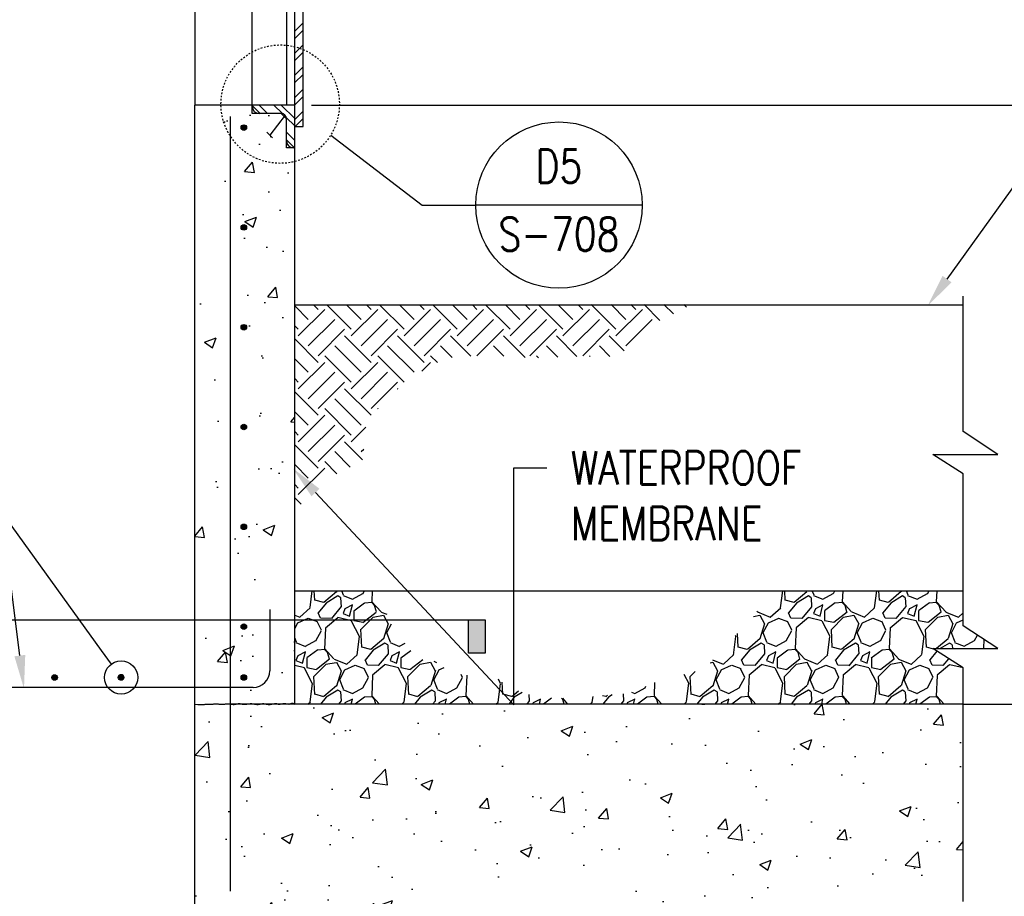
# Model space of a CAD drawing. Header units: inches. Extents: x -8 to 1800, y 30 to 339.
# Tile 19 of 51: x 891 to 950, y 126 to 179. Entities that reach past the tile are written whole.
import ezdxf
from ezdxf import colors
from ezdxf.entities.mleader import LeaderData, LeaderLine
from ezdxf.enums import TextEntityAlignment as Align
from ezdxf.math import Vec2, Vec3

# ---------------------------------------------------------------- set-up
doc = ezdxf.new("R2010")
doc.units = ezdxf.units.IN
doc.header["$MEASUREMENT"] = 0
doc.linetypes.add('Hidden 3_32_', pattern=[0.140625, 0.09375, -0.046875])
doc.layers.get('Defpoints').update_dxf_attribs({"color": 6})
for name, color, linetype in [('A-DETL', 3, 'Continuous'), ('A-DETL-HDLN', 2, 'Hidden 3_32_'), ('A-DETL-MEDM', 3, 'Continuous'), ('A-WALL-PATT', 8, 'Continuous'), ('G-ANNO-REFR', 2, 'Continuous'), ('G-ANNO-SYMB', 2, 'Continuous'), ('G-ANNO-TEXT', 2, 'Continuous'), ('M-DETL-HVY', 4, 'Continuous'), ('S-ANNO-DIMS', 1, 'Continuous'), ('S-ANNO-SYMB', 2, 'Continuous'), ('S-ANNO-TEXT', 2, 'Continuous')]:
    doc.layers.add(name, color=color, linetype=linetype)
doc.styles.add('AEC_COMN_TITLE', font='romans.shx', dxfattribs={"width": 0.8, "height": 0.1875})
doc.styles.add('Annotative', font='romans.shx', dxfattribs={"width": 0.8, "height": 0.125})
doc.styles.add('Arial', font='romans.shx', dxfattribs={"width": 0.8})
doc.styles.add('ROMANS', font='romans.shx', dxfattribs={"width": 0.8})
doc.dimstyles.new('Annotative', dxfattribs={"dimscale": 0, "dimtxt": 0.125, "dimasz": 0.125, "dimexe": 0.18, "dimexo": 0.0625, "dimgap": 0.09, "dimtad": 1, "dimdec": 3, "dimzin": 3, "dimdsep": 46, "dimlunit": 4, "dimtxsty": 'Annotative', "dimcen": 0.09, "dimclrt": 2, "dimazin": 2, "dimtfac": 1, "dimtdec": 3, "dimtmove": 0, "dimatfit": 0, "dimfxl": 1, "dimtfill": 1, "dimfrac": 2, "dimtolj": 1, "dimtzin": 0, "dimarcsym": 0})

# ---------------------------------------------------------------- blocks, each defined once
blk = doc.blocks.new('*D47')
at = {"layer": 'Defpoints', "color": 0, "transparency": 16777216}
for p in [(905.367, 215.404), (947.801, 137.404), (985.227, 137.404)]:
    blk.add_point(p, dxfattribs=at)
at = {"layer": 'S-ANNO-DIMS', "color": 0, "lineweight": -2, "transparency": 16777216}
for p, q in [((906.367, 215.404), (988.107, 215.404)), ((948.801, 137.404), (988.107, 137.404))]:
    blk.add_line(p, q, dxfattribs=at)
at = {"layer": 'S-ANNO-DIMS', "color": 1, "lineweight": -2, "transparency": 16777216}
blk.add_line((985.227, 213.404), (985.227, 139.404), dxfattribs=at)
at = {"layer": 'S-ANNO-DIMS', "color": 1, "transparency": 16777216}
for points in [[(984.894, 213.404), (985.561, 213.404), (985.227, 215.404)], [(984.894, 139.404), (985.561, 139.404), (985.227, 137.404)]]:
    blk.add_solid(points, dxfattribs=at)
at = {"layer": 'S-ANNO-DIMS', "color": 2, "transparency": 16777216, "insert": (982.597, 176.404), "char_height": 2, "attachment_point": 5, "rotation": 90, "style": 'Annotative', "bg_fill": 3, "box_fill_scale": 1.25, "bg_fill_color": 256, "bg_fill_true_color": 13158600, "bg_fill_transparency": 0}
blk.add_mtext('\\A1;6\'-6"', dxfattribs=at)
blk = doc.blocks.new('*D46')
at = {"layer": 'Defpoints', "color": 0, "transparency": 16777216}
for p in [(948.202, 137.404), (947.801, 116.404), (985.227, 116.404)]:
    blk.add_point(p, dxfattribs=at)
at = {"layer": 'S-ANNO-DIMS', "color": 0, "lineweight": -2, "transparency": 16777216}
for p, q in [((949.202, 137.404), (988.107, 137.404)), ((948.801, 116.404), (988.107, 116.404))]:
    blk.add_line(p, q, dxfattribs=at)
at = {"layer": 'S-ANNO-DIMS', "color": 1, "lineweight": -2, "transparency": 16777216}
blk.add_line((985.227, 135.404), (985.227, 118.404), dxfattribs=at)
at = {"layer": 'S-ANNO-DIMS', "color": 1, "transparency": 16777216}
for points in [[(984.894, 135.404), (985.561, 135.404), (985.227, 137.404)], [(984.894, 118.404), (985.561, 118.404), (985.227, 116.404)]]:
    blk.add_solid(points, dxfattribs=at)
at = {"layer": 'S-ANNO-DIMS', "color": 2, "transparency": 16777216, "insert": (982.597, 126.904), "char_height": 2, "attachment_point": 5, "rotation": 90, "style": 'Annotative', "bg_fill": 3, "box_fill_scale": 1.25, "bg_fill_color": 256, "bg_fill_true_color": 13158600, "bg_fill_transparency": 0}
blk.add_mtext('\\A1;1\'-9"', dxfattribs=at)
blk = doc.blocks.new('*U40')
at = {"lineweight": -3}
blk.add_hatch(color=256, dxfattribs=at).paths.add_polyline_path([(-5.5346, 0), (-5.5971, 0), (-5.5971, -0.125), (-5.5346, -0.125)])
at = {"linetype": 'Continuous', "lineweight": -3}
blk.add_line((-0.3125, 0), (-5.5971, 0), dxfattribs=at)
at = {"lineweight": -3, "flags": 128}
blk.add_lwpolyline([(-5.5346, 0), (-5.5971, 0), (-5.5971, -0.125), (-5.5346, -0.125), (-5.5346, 0)], close=True, dxfattribs=at)
at = {"linetype": 'Continuous', "lineweight": -3, "style": 'Arial'}
blk.add_attdef('X#', text='', height=0.0938, dxfattribs=at).set_placement((0, 0.0469), align=Align.BOTTOM_CENTER)
blk.add_attdef('X-###', text='', height=0.0938, dxfattribs=at).set_placement((0, -0.0469), align=Align.TOP_CENTER)
blk = doc.blocks.new('Detail Callout AEC')
at = {"color": 0, "linetype": 'ByBlock', "lineweight": -3, "transparency": 16777216}
blk.add_line((0.25, 0), (-0.25, 0), dxfattribs=at)
blk.add_circle((0, 0), 0.25, dxfattribs=at)
at = {"color": 0, "linetype": 'ByBlock', "lineweight": -3, "transparency": 16777216, "style": 'AEC_COMN_TITLE'}
for tag, p in [('VIEWNUMBER', (0, 0.0508)), ('SHEETNUMBER', (0, -0.1263))]:
    blk.add_attdef(tag, text='', height=0.0938, dxfattribs=at).set_placement(p, align=Align.CENTER)
blk = doc.blocks.new('_None')
blk = doc.blocks.new('_DotBlank')
at = {"color": 0, "linetype": 'ByBlock', "lineweight": -2}
blk.add_line((-0.5, 0), (-1, 0), dxfattribs=at)
blk.add_circle((0, 0), 0.5, dxfattribs=at)
blk = doc.blocks.new('*D59')
at = {"layer": 'Defpoints', "color": 0, "transparency": 16777216}
for p in [(947.801, 173.404), (947.801, 137.404), (973.43, 137.404)]:
    blk.add_point(p, dxfattribs=at)
at = {"layer": 'S-ANNO-DIMS', "color": 0, "lineweight": -2, "transparency": 16777216}
for p, q in [((948.801, 173.404), (976.31, 173.404)), ((948.801, 137.404), (976.31, 137.404))]:
    blk.add_line(p, q, dxfattribs=at)
at = {"layer": 'S-ANNO-DIMS', "color": 1, "lineweight": -2, "transparency": 16777216}
blk.add_line((973.43, 171.404), (973.43, 139.404), dxfattribs=at)
at = {"layer": 'S-ANNO-DIMS', "color": 1, "transparency": 16777216}
for points in [[(973.097, 171.404), (973.763, 171.404), (973.43, 173.404)], [(973.097, 139.404), (973.763, 139.404), (973.43, 137.404)]]:
    blk.add_solid(points, dxfattribs=at)
at = {"layer": 'S-ANNO-DIMS', "color": 2, "transparency": 16777216, "char_height": 2, "attachment_point": 5, "rotation": 90, "style": 'Annotative', "bg_fill": 3, "box_fill_scale": 1.25, "bg_fill_color": 256, "bg_fill_true_color": 13158600, "bg_fill_transparency": 0}
for s, insert in [('\\A1;3\'-0"', (970.8, 155.404)), ('\\A1;MIN', (975.87, 155.404))]:
    blk.add_mtext(s, dxfattribs=dict(at, insert=insert))
blk = doc.blocks.new('*D60')
at = {"layer": 'Defpoints', "color": 0, "transparency": 16777216}
for p in [(907.617, 191.404), (973.43, 191.404), (907.617, 173.404)]:
    blk.add_point(p, dxfattribs=at)
at = {"layer": 'S-ANNO-DIMS', "color": 0, "lineweight": -2, "transparency": 16777216}
for p, q in [((908.617, 191.404), (976.31, 191.404)), ((908.617, 173.404), (976.31, 173.404))]:
    blk.add_line(p, q, dxfattribs=at)
at = {"layer": 'S-ANNO-DIMS', "color": 1, "lineweight": -2, "transparency": 16777216}
blk.add_line((973.43, 175.404), (973.43, 189.404), dxfattribs=at)
at = {"layer": 'S-ANNO-DIMS', "color": 1, "transparency": 16777216}
for points in [[(973.097, 189.404), (973.763, 189.404), (973.43, 191.404)], [(973.097, 175.404), (973.763, 175.404), (973.43, 173.404)]]:
    blk.add_solid(points, dxfattribs=at)
at = {"layer": 'S-ANNO-DIMS', "color": 2, "transparency": 16777216, "char_height": 2, "attachment_point": 5, "rotation": 90, "style": 'Annotative', "bg_fill": 3, "box_fill_scale": 1.25, "bg_fill_color": 256, "bg_fill_true_color": 13158600, "bg_fill_transparency": 0}
for s, insert in [('\\A1;1\'-6"', (970.8, 182.404)), ('\\A1;SQ.', (975.965, 182.404))]:
    blk.add_mtext(s, dxfattribs=dict(at, insert=insert))

msp = doc.modelspace()

# ---------------------------------------------------------------- hatches: boundary and pattern name
at = {"layer": 'A-WALL-PATT'}
h = msp.add_hatch(dxfattribs=at)
h.set_pattern_fill('AR-CONC', color=8, style=0)
h.set_pattern_definition([(50, (-13.7514, -16.6683), (7.172602, -0.62752), [0.75, -8.25]), (355, (-13.7514, -16.668), (-1.387513, 7.52192), [0.6, -6.6]), (100.45144, (-13.154, -16.7206), (5.78509, 6.8944), [0.6374, -7.01142]), (46.1842, (-13.751, -14.668), (10.67241, -1.65519), [1.125, -12.375]), (96.6356, (-12.862, -14.806), (9.34662, 9.74119), [0.9561, -10.51714]), (351.1842, (-13.751, -14.668), (9.34662, 9.74119), [0.9, -9.9]), (21, (-12.7514, -15.1683), (5.96907, -4.02619), [0.75, -8.25]), (326, (-12.7514, -15.168), (2.433153, 7.2515), [0.6, -6.6]), (71.45144, (-12.254, -15.504), (8.402224, 3.22531), [0.6374, -7.01142]), (37.5, (-13.7514, -16.6683), (0.1215986, 3.3289385), [0, -6.52, 0, -6.7, 0, -6.625]), (7.5, (-13.7514, -16.6683), (2.630695, 3.944117), [0, -3.82, 0, -6.37, 0, -2.525]), (327.5, (-15.9814, -16.6683), (5.338224, -0.225549), [0, -2.5, 0, -7.8, 0, -10.35]), (317.5, (-16.9814, -16.6683), (5.831862, 1.00105), [0, -3.25, 0, -5.18, 0, -7.35])])
h.paths.add_polyline_path([(901.6174, 104.9994), (921.6174, 107.9462), (921.6174, 113.576), (928.4458, 116.4044), (947.8008, 116.4044), (947.8008, 122.9493), (945.9674, 124.1593), (949.8841, 124.1593), (947.8008, 125.5343), (947.8008, 137.4044), (907.6174, 137.4044), (907.6174, 170.8419), (907.1174, 170.8419), (907.1174, 172.5919), (906.8049, 172.9044), (905.0549, 172.9044), (905.0549, 173.4044), (901.6174, 173.4044), (901.6174, 125.0652)])
h = msp.add_hatch(dxfattribs=at)
h.set_pattern_fill('EARTH', color=8, scale=9, angle=45)
h.set_pattern_definition([(45, (-13.7514, -16.6683), (0, 3.1819805), [2.25, -2.25]), (45, (-14.348, -16.0717), (0, 3.1819805), [2.25, -2.25]), (45, (-14.9447, -15.475), (0, 3.1819805), [2.25, -2.25]), (135, (-14.9447, -15.0774), (-3.1819805, 4e-16), [2.25, -2.25]), (135, (-14.348, -14.4807), (-3.1819805, 4e-16), [2.25, -2.25]), (135, (-13.7514, -13.884), (-3.1819805, 4e-16), [2.25, -2.25])])
h.paths.add_polyline_path([(907.733, 149.1285), (909.2017, 150.7848), (911.6861, 151.9879), (911.9205, 154.2848), (913.1236, 155.7223), (914.7798, 157.1442), (916.6705, 158.2067), (919.2486, 158.3785), (921.8736, 158.2067), (924.6392, 158.3004), (926.6705, 158.3004), (927.858, 158.8473), (928.7017, 160.0504), (930.6236, 160.9723), (931.4517, 161.4254), (907.6392, 161.3785), (907.6392, 149.1442)])
h = msp.add_hatch(dxfattribs=at)
h.set_pattern_fill('GRAVEL', color=8, scale=4, angle=45)
h.set_pattern_definition([(273.012788, (-14.54337, -11.80345), (2.828427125, -48.08326112), [0.538144, -53.276352]), (229.96974, (-14.51509, -12.34085), (31.112698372, 36.769552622), [0.923472, -91.423699]), (177.510447, (-15.10906, -13.04796), (59.39696962, -2.828427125), [0.651152, -64.46413]), (312.27369, (-15.50504, -14.85815), (-53.74011537, 59.39696962), [0.840952, -83.254232]), (337.833654, (-14.93935, -15.4804), (-48.08326112, 19.798989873), [0.82462, -81.637493]), (42.27369, (-14.17568, -15.79153), (-59.39696962, -53.74011537), [0.840952, -83.254232]), (82.69424, (-13.55342, -15.22584), (-8.485281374, -65.05382387), [1.112116, -110.099394]), (117.255328, (-13.412, -14.12276), (-42.426406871, 82.024386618), [1.049952, -103.945286]), (166.429566, (-13.89284, -13.18938), (-59.39696962, 14.142135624), [0.8438, -83.536292]), (220.23636, (-14.71308, -12.9914), (33.9411255, 28.28427125), [0.963328, -47.20305]), (267.397438, (-15.44847, -13.61364), (-2.828427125, -65.05382387), [1.245792, -123.3335]), (183.814075, (-12.6766, -12.0863), (-36.76955262, -2.82842712), [0.425204, -42.09538]), (216.469234, (-13.10088, -12.11457), (42.42640687, 31.112698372), [0.808948, -80.086046]), (270, (-13.7514, -12.5954), (2.828427, -2.828427), [0.565684, -5.09117]), (248.19859, (-14.2888, -12.454), (8.48528137, 19.79898987), [0.304632, -30.15846]), (336.80141, (-14.40195, -12.7368), (-11.3137085, 5.65685425), [0.430812, -21.109847]), (75.96376, (-14.006, -12.9065), (2.82842712, 14.1421356), [0.699716, -22.624092]), (206.56505, (-13.8363, -12.2277), (8.4852814, 2.8284271), [0.505964, -12.143147]), (61.38954, (-16.04244, -14.37732), (19.798989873, 36.76955262), [0.7088, -70.17138]), (115.346176, (-15.70303, -13.75506), (19.79898987, -42.42640687), [0.594644, -58.869631]), (338.19859, (-14.40195, -11.66203), (-19.79898987, 8.48528137), [0.60926, -29.853832]), (28.61046, (-13.83627, -11.8883), (-36.76955262, -19.798989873), [0.7088, -70.17138]), (24.443955, (-14.2888, -16.13094), (-19.79898987, -8.48528137), [0.68352, -33.492495]), (339.77514, (-13.66656, -15.8481), (-45.254833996, 16.97056275), [0.572712, -56.698572]), (111.80141, (-11.54524, -14.46217), (-8.48528137, 19.79898987), [0.60926, -29.853832]), (62.354025, (-11.77151, -13.89648), (-25.45584412, -48.08326112), [0.670524, -66.381694]), (114.443955, (-12.93117, -15.8481), (8.48528137, -19.79898987), [0.34176, -33.834255]), (146.30993, (-11.71495, -14.6319), (-14.1421356, 8.4852814), [0.20396, -20.192118]), (210.96376, (-11.8847, -14.5187), (11.3137085, 5.65685425), [0.82462, -15.667803]), (231.009006, (-12.59176, -14.943), (25.455844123, 31.11269837), [0.7642, -75.655693]), (348.69007, (-13.7514, -13.1611), (-8.4852814, 2.8284271), [0.576888, -13.845317]), (38.157227, (-13.18573, -13.27423), (53.74011537, 42.42640687), [1.007176, -99.71025]), (105.945396, (-12.39377, -12.65198), (8.48528137, -31.11269837), [0.411824, -40.770697]), (135, (-12.507, -12.256), (-5.656854, 4e-16), [0.24, -3.76]), (165.256437, (-12.73318, -14.91472), (31.11269837, -8.48528137), [0.555696, -55.01408]), (93.012788, (-13.27058, -14.7733), (-2.828427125, 48.08326112), [1.076288, -52.738208]), (45, (-13.327, -13.6985), (0, 5.656854), [1.04, -2.96]), (10.304846, (-12.59176, -12.9631), (48.08326112, 8.485281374), [0.632456, -62.613097]), (299.054604, (-11.9695, -12.84997), (8.48528137, -14.14213562), [0.582408, -28.538032]), (252.645975, (-11.68666, -13.35908), (-25.455844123, -82.024386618), [0.94826, -93.877897]), (220.426079, (-11.9695, -14.26418), (-39.597979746, -33.941125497), [1.003196, -99.316294])])
h.paths.add_polyline_path([(907.6174, 137.4044), (907.6174, 144.2169), (912.4517, 144.2169), (913.483, 142.1285), (914.9205, 140.1598), (916.0611, 139.9567), (917.1861, 139.2223), (919.7642, 138.9723), (920.608, 138.3317), (922.2798, 137.7848), (924.1548, 137.7379), (926.3892, 137.9254), (927.6705, 138.0348), (929.2017, 138.6754), (932.2642, 139.5192), (933.7017, 141.1442), (934.983, 142.3317), (936.1236, 144.1129), (936.1236, 144.2169), (947.8008, 144.2169), (947.8008, 142.1132), (949.8841, 140.7382), (945.9674, 140.7382), (947.8008, 139.5716), (947.8008, 137.4044)])
at = {"layer": 'M-DETL-HVY'}
for points in [[(904.5595, 171.8936), (904.6027, 171.8993), (904.6429, 171.9159), (904.6774, 171.9424), (904.7039, 171.977), (904.7205, 172.0171), (904.7262, 172.0603), (904.7205, 172.1034), (904.7039, 172.1436), (904.6774, 172.1781), (904.6429, 172.2046), (904.6027, 172.2213), (904.5595, 172.227), (904.5164, 172.2213), (904.4762, 172.2046), (904.4417, 172.1781), (904.4152, 172.1436), (904.3985, 172.1034), (904.3929, 172.0603), (904.3985, 172.0171), (904.4152, 171.977), (904.4417, 171.9424), (904.4762, 171.9159), (904.5164, 171.8993)], [(904.5595, 165.8936), (904.6027, 165.8993), (904.6429, 165.9159), (904.6774, 165.9424), (904.7039, 165.977), (904.7205, 166.0171), (904.7262, 166.0603), (904.7205, 166.1034), (904.7039, 166.1436), (904.6774, 166.1781), (904.6429, 166.2046), (904.6027, 166.2213), (904.5595, 166.227), (904.5164, 166.2213), (904.4762, 166.2046), (904.4417, 166.1781), (904.4152, 166.1436), (904.3985, 166.1034), (904.3929, 166.0603), (904.3985, 166.0171), (904.4152, 165.977), (904.4417, 165.9424), (904.4762, 165.9159), (904.5164, 165.8993)], [(904.5595, 159.8936), (904.6027, 159.8993), (904.6429, 159.9159), (904.6774, 159.9424), (904.7039, 159.977), (904.7205, 160.0171), (904.7262, 160.0603), (904.7205, 160.1034), (904.7039, 160.1436), (904.6774, 160.1781), (904.6429, 160.2046), (904.6027, 160.2213), (904.5595, 160.227), (904.5164, 160.2213), (904.4762, 160.2046), (904.4417, 160.1781), (904.4152, 160.1436), (904.3985, 160.1034), (904.3929, 160.0603), (904.3985, 160.0171), (904.4152, 159.977), (904.4417, 159.9424), (904.4762, 159.9159), (904.5164, 159.8993)], [(904.5595, 153.8936), (904.6027, 153.8993), (904.6429, 153.9159), (904.6774, 153.9424), (904.7039, 153.977), (904.7205, 154.0171), (904.7262, 154.0603), (904.7205, 154.1034), (904.7039, 154.1436), (904.6774, 154.1781), (904.6429, 154.2046), (904.6027, 154.2213), (904.5595, 154.227), (904.5164, 154.2213), (904.4762, 154.2046), (904.4417, 154.1781), (904.4152, 154.1436), (904.3985, 154.1034), (904.3929, 154.0603), (904.3985, 154.0171), (904.4152, 153.977), (904.4417, 153.9424), (904.4762, 153.9159), (904.5164, 153.8993)], [(904.5595, 147.8936), (904.6027, 147.8993), (904.6429, 147.9159), (904.6774, 147.9424), (904.7039, 147.977), (904.7205, 148.0171), (904.7262, 148.0603), (904.7205, 148.1034), (904.7039, 148.1436), (904.6774, 148.1781), (904.6429, 148.2046), (904.6027, 148.2213), (904.5595, 148.227), (904.5164, 148.2213), (904.4762, 148.2046), (904.4417, 148.1781), (904.4152, 148.1436), (904.3985, 148.1034), (904.3929, 148.0603), (904.3985, 148.0171), (904.4152, 147.977), (904.4417, 147.9424), (904.4762, 147.9159), (904.5164, 147.8993)], [(904.5595, 141.8936), (904.6027, 141.8993), (904.6429, 141.9159), (904.6774, 141.9424), (904.7039, 141.977), (904.7205, 142.0171), (904.7262, 142.0603), (904.7205, 142.1034), (904.7039, 142.1436), (904.6774, 142.1781), (904.6429, 142.2046), (904.6027, 142.2213), (904.5595, 142.227), (904.5164, 142.2213), (904.4762, 142.2046), (904.4417, 142.1781), (904.4152, 142.1436), (904.3985, 142.1034), (904.3929, 142.0603), (904.3985, 142.0171), (904.4152, 141.977), (904.4417, 141.9424), (904.4762, 141.9159), (904.5164, 141.8993)], [(893.182, 138.8364), (893.2251, 138.842), (893.2653, 138.8587), (893.2999, 138.8852), (893.3263, 138.9197), (893.343, 138.9599), (893.3487, 139.003), (893.343, 139.0462), (893.3263, 139.0864), (893.2999, 139.1209), (893.2653, 139.1474), (893.2251, 139.164), (893.182, 139.1697), (893.1389, 139.164), (893.0987, 139.1474), (893.0642, 139.1209), (893.0377, 139.0864), (893.021, 139.0462), (893.0153, 139.003), (893.021, 138.9599), (893.0377, 138.9197), (893.0642, 138.8852), (893.0987, 138.8587), (893.1389, 138.842)], [(897.182, 138.8364), (897.2251, 138.842), (897.2653, 138.8587), (897.2999, 138.8852), (897.3263, 138.9197), (897.343, 138.9599), (897.3487, 139.003), (897.343, 139.0462), (897.3263, 139.0864), (897.2999, 139.1209), (897.2653, 139.1474), (897.2251, 139.164), (897.182, 139.1697), (897.1389, 139.164), (897.0987, 139.1474), (897.0642, 139.1209), (897.0377, 139.0864), (897.021, 139.0462), (897.0153, 139.003), (897.021, 138.9599), (897.0377, 138.9197), (897.0642, 138.8852), (897.0987, 138.8587), (897.1389, 138.842)], [(904.5595, 138.8364), (904.6027, 138.842), (904.6429, 138.8587), (904.6774, 138.8852), (904.7039, 138.9197), (904.7205, 138.9599), (904.7262, 139.003), (904.7205, 139.0462), (904.7039, 139.0864), (904.6774, 139.1209), (904.6429, 139.1474), (904.6027, 139.164), (904.5595, 139.1697), (904.5164, 139.164), (904.4762, 139.1474), (904.4417, 139.1209), (904.4152, 139.0864), (904.3985, 139.0462), (904.3929, 139.003), (904.3985, 138.9599), (904.4152, 138.9197), (904.4417, 138.8852), (904.4762, 138.8587), (904.5164, 138.842)]]:
    msp.add_hatch(color=256, dxfattribs=at).paths.add_polyline_path(points)

# ---------------------------------------------------------------- linework, layer by layer
at = {"layer": 'A-DETL'}
for centre, radius, start, end in [((905.4924, 173.3419), 0.4375, 180, 270), ((906.8049, 172.5919), 0.3125, 0, 89.999981), ((907.5549, 171.2794), 0.4375, 180, 270)]:
    msp.add_arc(centre, radius, start, end, dxfattribs=at)
at = {"layer": 'A-DETL-HDLN'}
msp.add_circle((906.7424, 173.4669), 3.5625, dxfattribs=at)
at = {"layer": 'A-DETL-MEDM'}
for p, q in [((907.6174, 161.4044), (947.8008, 161.4044)), ((907.6174, 144.2169), (947.8008, 144.2169))]:
    msp.add_line(p, q, dxfattribs=at)
at = {"layer": 'M-DETL-HVY'}
for p, q in [((907.6174, 137.4044), (907.6174, 207.4044)), ((908.1174, 172.1232), (908.1174, 192.6857)), ((905.0549, 172.9044), (905.0549, 191.9044)), ((901.6174, 191.4233), (901.6174, 173.4044)), ((907.1174, 191.4044), (907.1174, 173.4044)), ((907.6174, 177.8519), (908.1174, 178.3519)), ((907.6174, 177.41), (908.1174, 177.91)), ((907.9203, 176.829), (908.1174, 177.0261)), ((907.6174, 176.5261), (907.9203, 176.829)), ((907.6174, 176.0842), (908.1174, 176.5842)), ((907.6174, 175.2003), (908.1174, 175.7003)), ((907.6174, 174.7584), (908.1174, 175.2584)), ((907.6174, 173.8745), (908.1174, 174.3745)), ((907.6174, 173.4325), (908.1174, 173.9325)), ((901.6174, 41.2063), (901.6174, 173.4044)), ((907.6174, 173.4044), (901.6174, 173.4044)), ((905.5434, 172.9044), (905.0549, 173.3929)), ((906.8049, 172.9044), (905.0549, 172.9044)), ((905.9853, 172.9044), (905.4853, 173.4044)), ((906.8779, 172.8958), (906.3692, 173.4044)), ((907.1174, 172.5919), (906.8049, 172.9044)), ((907.6174, 172.5982), (906.8112, 173.4044)), ((907.6174, 172.5486), (908.1174, 173.0486)), ((903.7424, 172.7169), (903.7424, 126.1544)), ((907.0496, 172.8036), (906.1183, 171.6057)), ((907.6174, 172.1562), (907.1088, 172.6649)), ((907.1174, 170.8419), (907.1174, 172.5919)), ((907.6338, 172.1232), (908.1174, 172.6067)), ((905.9494, 171.7747), (906.2871, 171.4368)), ((907.6174, 171.2723), (907.1174, 171.7723)), ((907.6174, 172.1232), (908.1174, 172.1232)), ((907.6059, 170.8419), (907.1174, 171.3304)), ((907.6174, 170.8419), (907.1174, 170.8419)), ((906.1174, 143.0919), (906.1174, 139.4044)), ((905.1174, 138.4044), (873.6799, 138.4044)), ((901.6174, 137.4044), (901.7883, 137.3834)), ((901.7883, 137.3834), (901.9257, 137.3721)), ((901.9257, 137.3721), (902.0344, 137.3686)), ((902.0344, 137.3686), (902.119, 137.3709)), ((902.119, 137.3709), (902.1842, 137.3772)), ((902.1842, 137.3772), (902.2346, 137.3855)), ((902.2346, 137.3855), (902.2748, 137.394)), ((902.2748, 137.394), (902.3095, 137.4007)), ((902.3095, 137.4007), (902.3427, 137.4042)), ((902.3427, 137.4042), (902.3752, 137.4048)), ((902.3752, 137.4048), (902.4073, 137.4032)), ((902.4073, 137.4032), (902.4392, 137.4002)), ((902.4392, 137.4002), (902.471, 137.3966)), ((902.471, 137.3966), (902.5029, 137.3931)), ((902.5029, 137.3931), (902.5351, 137.3904)), ((902.5351, 137.3904), (902.5679, 137.3893)), ((902.5679, 137.3893), (902.6014, 137.3904)), ((902.6014, 137.3904), (902.6357, 137.3933)), ((902.6357, 137.3933), (902.6711, 137.3973)), ((902.6711, 137.3973), (902.7078, 137.4019)), ((902.7078, 137.4019), (902.7459, 137.4066)), ((902.7459, 137.4066), (902.7855, 137.4106)), ((902.7855, 137.4106), (902.827, 137.4135)), ((902.827, 137.4135), (902.8704, 137.4145)), ((902.8704, 137.4145), (902.9158, 137.4135)), ((902.9158, 137.4135), (902.9627, 137.4106)), ((902.9627, 137.4106), (903.0107, 137.4066)), ((903.0107, 137.4066), (903.0591, 137.4019)), ((903.0591, 137.4019), (903.1074, 137.3973)), ((903.1074, 137.3973), (903.155, 137.3933)), ((903.155, 137.3933), (903.2014, 137.3904)), ((903.2014, 137.3904), (903.246, 137.3893)), ((903.246, 137.3893), (903.2884, 137.3904)), ((903.2884, 137.3904), (903.3291, 137.3932)), ((903.3291, 137.3932), (903.3687, 137.3972)), ((903.3687, 137.3972), (903.4079, 137.4016)), ((903.4079, 137.4016), (903.4474, 137.406)), ((903.4474, 137.406), (903.4877, 137.4095)), ((903.4877, 137.4095), (903.5296, 137.4118)), ((903.5296, 137.4118), (903.5736, 137.412)), ((903.5736, 137.412), (903.6203, 137.4099)), ((903.6203, 137.4099), (903.6692, 137.4059)), ((903.6692, 137.4059), (903.7195, 137.4008)), ((903.7195, 137.4008), (903.7706, 137.3953)), ((947.8008, 137.4044), (903.7424, 137.4044)), ((903.7706, 137.3953), (903.8218, 137.3902)), ((903.8218, 137.3902), (903.8725, 137.3862)), ((903.8725, 137.3862), (903.9219, 137.3839)), ((903.9219, 137.3839), (903.9694, 137.3843)), ((903.9694, 137.3843), (904.0145, 137.3877)), ((904.0145, 137.3877), (904.0572, 137.3935)), ((904.0572, 137.3935), (904.098, 137.4009)), ((904.098, 137.4009), (904.137, 137.4089)), ((904.137, 137.4089), (904.1746, 137.4166)), ((904.1746, 137.4166), (904.2111, 137.4233)), ((904.2111, 137.4233), (904.2468, 137.4279)), ((904.2468, 137.4279), (904.2819, 137.4296)), ((904.2819, 137.4296), (904.3169, 137.4279)), ((904.3169, 137.4279), (904.352, 137.4234)), ((904.352, 137.4234), (904.3878, 137.4169)), ((904.3878, 137.4169), (904.4247, 137.4095)), ((904.4247, 137.4095), (904.4631, 137.4021)), ((904.4631, 137.4021), (904.5035, 137.3956)), ((904.5035, 137.3956), (904.5463, 137.3911)), ((904.5463, 137.3911), (904.592, 137.3893)), ((904.592, 137.3893), (904.6408, 137.3911)), ((904.6408, 137.3911), (904.6922, 137.3956)), ((904.6922, 137.3956), (904.7455, 137.402)), ((904.7455, 137.402), (904.7999, 137.4092)), ((904.7999, 137.4092), (904.8549, 137.4163)), ((904.8549, 137.4163), (904.9096, 137.4223)), ((904.9096, 137.4223), (904.9634, 137.4262)), ((904.9634, 137.4262), (905.0155, 137.4271)), ((905.0155, 137.4271), (905.0654, 137.4244)), ((905.0654, 137.4244), (905.1132, 137.4186)), ((905.1132, 137.4186), (905.1593, 137.4109)), ((905.1593, 137.4109), (905.1928, 137.4044)), ((905.2039, 137.4023), (905.2473, 137.3937)), ((905.2473, 137.3937), (905.2898, 137.3864)), ((905.2898, 137.3864), (905.3318, 137.3812)), ((905.3318, 137.3812), (905.3734, 137.3793)), ((905.3734, 137.3793), (905.415, 137.3812)), ((905.415, 137.3812), (905.4565, 137.3864)), ((905.4565, 137.3864), (905.498, 137.3937)), ((905.498, 137.3937), (905.5394, 137.4023)), ((905.5394, 137.4023), (905.5807, 137.4109)), ((905.5807, 137.4109), (905.6219, 137.4186)), ((905.6219, 137.4186), (905.6628, 137.4244)), ((905.6628, 137.4244), (905.7036, 137.4271)), ((905.7036, 137.4271), (905.7441, 137.4262)), ((905.7441, 137.4262), (905.7845, 137.4222)), ((905.7845, 137.4222), (905.8246, 137.4159)), ((905.8246, 137.4159), (905.8646, 137.4082)), ((905.8646, 137.4082), (905.9045, 137.4001)), ((905.9045, 137.4001), (905.9443, 137.3924)), ((905.9443, 137.3924), (905.984, 137.386)), ((905.984, 137.386), (906.0237, 137.3818)), ((906.0237, 137.3818), (906.0634, 137.3804)), ((906.0634, 137.3804), (906.1026, 137.3817)), ((906.1026, 137.3817), (906.1412, 137.3851)), ((906.1412, 137.3851), (906.1787, 137.3903)), ((906.1787, 137.3903), (906.2148, 137.3968)), ((906.2148, 137.3968), (906.2492, 137.4041)), ((906.2492, 137.4041), (906.2814, 137.4119)), ((906.2814, 137.4119), (906.3261, 137.4181)), ((906.3261, 137.4181), (906.3723, 137.4243)), ((906.3723, 137.4243), (906.4195, 137.4295)), ((906.4195, 137.4295), (906.4668, 137.4329)), ((906.4668, 137.4329), (906.5136, 137.4336)), ((906.5136, 137.4336), (906.6269, 137.401)), ((906.6269, 137.401), (906.6589, 137.3994)), ((906.6589, 137.3994), (906.695, 137.4009)), ((906.695, 137.4009), (906.7346, 137.4049)), ((906.7346, 137.4049), (906.7771, 137.4104)), ((906.7771, 137.4104), (906.8218, 137.4167)), ((906.8218, 137.4167), (906.8681, 137.4229)), ((906.8681, 137.4229), (906.9152, 137.4281)), ((906.9152, 137.4281), (906.9625, 137.4315)), ((906.9625, 137.4315), (907.0093, 137.4322)), ((907.0093, 137.4322), (907.055, 137.4296)), ((907.055, 137.4296), (907.0993, 137.4247)), ((907.0993, 137.4247), (907.1419, 137.4184)), ((907.1419, 137.4184), (907.1826, 137.412)), ((907.1826, 137.412), (907.2212, 137.4065)), ((907.2212, 137.4065), (907.2574, 137.4031)), ((907.2574, 137.4031), (907.2911, 137.4029)), ((907.2911, 137.4029), (907.3219, 137.407)), ((907.3219, 137.407), (907.4344, 137.4482)), ((907.4344, 137.4482), (907.4689, 137.452)), ((907.4689, 137.452), (907.5096, 137.4477)), ((907.5096, 137.4477), (907.5585, 137.4327)), ((907.5585, 137.4327), (907.6174, 137.4044)), ((947.8008, 125.5343), (947.8008, 137.4044))]:
    msp.add_line(p, q, dxfattribs=at)
for centre in [(904.5574, 172.0554), (904.5574, 166.0554), (904.5574, 160.0554), (904.5574, 154.0554), (904.5574, 148.0554), (904.5574, 142.0554), (893.1799, 138.9982), (897.1799, 138.9982), (904.5574, 138.9982)]:
    msp.add_circle(centre, 0.1667, dxfattribs=at)
for centre, radius, start, end in [((897.1799, 138.9982), 0.1667, 0, 180), ((905.1174, 139.4044), 1, 270, 0)]:
    msp.add_arc(centre, radius, start, end, dxfattribs=at)
at = {"layer": 'S-ANNO-SYMB'}
for p, q in [((947.8008, 153.7859), (947.8008, 161.917)), ((949.8841, 152.4109), (947.8008, 153.7859)), ((947.8008, 151.2443), (945.9674, 152.4109)), ((945.9674, 152.4109), (949.8841, 152.4109)), ((947.8008, 142.1132), (947.8008, 151.2443)), ((949.8841, 140.7382), (947.8008, 142.1132)), ((947.8008, 139.5716), (945.9674, 140.7382)), ((945.9674, 140.7382), (949.8841, 140.7382)), ((947.8008, 125.5343), (947.8008, 139.5716))]:
    msp.add_line(p, q, dxfattribs=at)

# ---------------------------------------------------------------- leaders
at = {"layer": 'S-ANNO-DIMS'}
ml = msp.add_multileader_mtext('Standard', dxfattribs=at)
ml.set_content('', color=256, style='Annotative')
ml.set_leader_properties(color=1, linetype='ByLayer', lineweight=-1)
ml.set_arrow_properties(name='DOTBLANK')
ml.build(insert=Vec2(0, 0))
ml.multileader.update_dxf_attribs({"has_dogleg": 0, "text_right_attachment_type": 3, "dogleg_length": 0.125, "arrow_head_size": 2, "scale": 16})
ctx = ml.context
ctx.base_point, ctx.scale, ctx.char_height, ctx.arrow_head_size, ctx.landing_gap_size, ctx.plane_origin = Vec3(887.1229, 148.9358), 16, 2, 2, 1.44, Vec3(897.1799, 138.9982)
ctx.right_attachment, ctx.text_align_type = 3, 2
notes = []
notes.append((ctx, [(0, (1, 1, 0), (892.0029, 148.9358), (-1, 0), 2, [(0, [(897.1799, 138.9982)], 0, [])])]))
ctx.mtext.insert, ctx.mtext.alignment, ctx.mtext.flow_direction = Vec3(888.5629, 149.9358), 3, 5
for ctx, leaders in notes:
    for number, flags, end, landing, length, lines in leaders:
        leader = LeaderData()
        leader.index, (leader.has_last_leader_line, leader.has_dogleg_vector, leader.attachment_direction) = number, flags
        leader.last_leader_point, leader.dogleg_vector, leader.dogleg_length = Vec3(end), Vec3(landing), length
        for number, points, colour, breaks in lines:
            line = LeaderLine()
            line.index, line.vertices, line.color, line.breaks = number, Vec3.list(points), colors.encode_raw_color(colour), breaks
            leader.lines.append(line)
        ctx.leaders.append(leader)

# ---------------------------------------------------------------- next in the draw order: dimensions: what is measured, and where the dimension line sits
dim = msp.add_linear_dim(base=(985.2273, 137.4044), p1=(905.3674, 215.4044), p2=(947.8008, 137.4044), angle=90, dimstyle='Annotative', override={"dimpost": '\\X', "dimclrd": 1, "dimtmove": 2}, dxfattribs=at)
dim.commit()
dim.dimension.update_dxf_attribs({"geometry": '*D47', "text_midpoint": (982.5969, 176.4044)})

# ---------------------------------------------------------------- next in the draw order: block references
at = {"layer": 'G-ANNO-REFR'}
ref = msp.add_blockref('Detail Callout AEC', (923.5007, 167.3953), dxfattribs=dict(at, xscale=19.9999600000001, yscale=19.9999600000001, zscale=19.9999600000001))
ref.add_attrib('VIEWNUMBER', 'D5', dxfattribs={"layer": 'S-ANNO-TEXT', "color": 1, "transparency": 16777216, "height": 2, "style": 'ROMANS', "width": 0.8}).set_placement((923.5007, 168.1453), align=Align.BOTTOM_CENTER)
ref.add_attrib('SHEETNUMBER', 'S-708', dxfattribs={"layer": 'S-ANNO-TEXT', "color": 1, "transparency": 16777216, "height": 2, "style": 'ROMANS', "width": 0.8}).set_placement((923.5007, 164.6436), align=Align.CENTER)
at = {"layer": 'G-ANNO-SYMB', "xscale": -16, "yscale": 16, "zscale": 16}
msp.add_blockref('*U40', (829.5028, 142.4679), dxfattribs=at)

# ---------------------------------------------------------------- next in the draw order: dimensions: what is measured, and where the dimension line sits
at = {"layer": 'S-ANNO-DIMS'}
dim = msp.add_linear_dim(base=(985.2273, 116.4044), p1=(948.2017, 137.4044), p2=(947.8008, 116.4044), angle=90, dimstyle='Annotative', override={"dimpost": '\\X', "dimclrd": 1, "dimtmove": 2}, dxfattribs=at)
dim.commit()
dim.dimension.update_dxf_attribs({"geometry": '*D46', "text_midpoint": (982.5969, 126.9044)})

# ---------------------------------------------------------------- next in the draw order: leaders
at = {"layer": 'G-ANNO-TEXT'}
ml = msp.add_multileader_mtext('Standard', dxfattribs=at)
ml.set_content('\\A1;SS DAMPER SHAFT', color=256, style='Annotative')
ml.set_leader_properties(color=1, linetype='ByLayer', lineweight=-1)
ml.build(insert=Vec2(0, 0))
ml.multileader.update_dxf_attribs({"text_right_attachment_type": 3, "dogleg_length": 0.125, "arrow_head_size": 2, "scale": 16})
ctx = ml.context
ctx.base_point, ctx.scale, ctx.char_height, ctx.arrow_head_size, ctx.landing_gap_size, ctx.plane_origin = Vec3(1012.7403, 162.9219), 16, 2, 2, 1.44, Vec3(1001.7231, 147.5792)
ctx.right_attachment, ctx.text_align_type = 3, 2
notes = []
notes.append((ctx, [(1, (1, 1, 0), (1040.1727, 162.9219), (-1, 0), 2, [(0, [(1064.25, 183.7188)], 0, [])])]))
ctx.mtext.insert, ctx.mtext.width, ctx.mtext.defined_height, ctx.mtext.alignment, ctx.mtext.flow_direction = Vec3(1036.7327, 163.9219), 28.191526, 10.8531, 3, 5
ml = msp.add_multileader_mtext('Standard', dxfattribs=at)
ml.set_content('\\A1; ', color=256, style='Annotative')
ml.set_leader_properties(color=256, linetype='ByLayer', lineweight=-1)
ml.set_arrow_properties(name='NONE')
ml.build(insert=Vec2(0, 0))
ml.multileader.update_dxf_attribs({"text_right_attachment_type": 3, "dogleg_length": 0.125, "arrow_head_size": 2, "scale": 16})
ctx = ml.context
ctx.base_point, ctx.scale, ctx.char_height, ctx.arrow_head_size, ctx.landing_gap_size, ctx.plane_origin = Vec3(918.5007, 167.3953), 16, 2, 2, 1.44, Vec3(974.1828, 176.9367)
ctx.right_attachment = 3
notes.append((ctx, [(1, (1, 1, 0), (915.2749, 167.3953), (1, 0), 3.2258, [(0, [(909.7776, 171.6017)], 0, [])])]))
ctx.mtext.insert, ctx.mtext.width, ctx.mtext.defined_height, ctx.mtext.flow_direction = Vec3(919.9407, 168.3953), 32.628593, 10.5875, 5
ml = msp.add_multileader_mtext('Standard', dxfattribs=at)
ml.set_content('\\A1;#5', color=256, style='Annotative')
ml.set_leader_properties(color=1, linetype='ByLayer', lineweight=-1)
ml.build(insert=Vec2(0, 0))
ml.multileader.update_dxf_attribs({"text_right_attachment_type": 3, "dogleg_length": 0.125, "arrow_head_size": 2, "scale": 16})
ctx = ml.context
ctx.base_point, ctx.scale, ctx.char_height, ctx.arrow_head_size, ctx.landing_gap_size, ctx.plane_origin = Vec3(882.4563, 149.3168), 16, 2, 2, 1.44, Vec3(862.7842, 127.9108)
ctx.right_attachment = 3
notes.append((ctx, [(1, (1, 1, 0), (890.0029, 148.9358), (-1, 0), 2, [(0, [(891.3423, 138.3317)], 0, [])])]))
ctx.mtext.insert, ctx.mtext.width, ctx.mtext.defined_height, ctx.mtext.flow_direction = Vec3(883.8963, 150.6501), 42.171875, 10.5875, 5
for ctx, leaders in notes:
    for number, flags, end, landing, length, lines in leaders:
        leader = LeaderData()
        leader.index, (leader.has_last_leader_line, leader.has_dogleg_vector, leader.attachment_direction) = number, flags
        leader.last_leader_point, leader.dogleg_vector, leader.dogleg_length = Vec3(end), Vec3(landing), length
        for number, points, colour, breaks in lines:
            line = LeaderLine()
            line.index, line.vertices, line.color, line.breaks = number, Vec3.list(points), colors.encode_raw_color(colour), breaks
            leader.lines.append(line)
        ctx.leaders.append(leader)

# ---------------------------------------------------------------- next in the draw order: linework, layer by layer
at = {"layer": 'S-ANNO-DIMS'}
msp.add_line((947.8008, 137.4044), (999.3081, 137.4044), dxfattribs=at)

# ---------------------------------------------------------------- next in the draw order: leaders
at = {"layer": 'G-ANNO-TEXT'}
ml = msp.add_multileader_mtext('Standard', dxfattribs=at)
ml.set_content('WATERPROOF\\PMEMBRANE', color=256, style='Annotative')
ml.set_leader_properties(color=1, linetype='ByLayer', lineweight=-1)
ml.build(insert=Vec2(0, 0))
ml.multileader.update_dxf_attribs({"text_right_attachment_type": 3, "dogleg_length": 0.125, "arrow_head_size": 2, "scale": 16})
ctx = ml.context
ctx.base_point, ctx.scale, ctx.char_height, ctx.arrow_head_size, ctx.landing_gap_size, ctx.plane_origin = Vec3(922.7798, 151.5973), 16, 2, 2, 1.44, Vec3(912.8623, 147.0671)
ctx.right_attachment = 3
notes = []
notes.append((ctx, [(0, (1, 1, 0), (920.7798, 151.5973), (1, 0), 2, [(1, [(907.4986, 151.5817), (920.7955, 137.3629)], 0, [])])]))
ctx.mtext.insert, ctx.mtext.width, ctx.mtext.defined_height, ctx.mtext.flow_direction = Vec3(924.2198, 152.5973), 16.178003, 11.8375, 5
for ctx, leaders in notes:
    for number, flags, end, landing, length, lines in leaders:
        leader = LeaderData()
        leader.index, (leader.has_last_leader_line, leader.has_dogleg_vector, leader.attachment_direction) = number, flags
        leader.last_leader_point, leader.dogleg_vector, leader.dogleg_length = Vec3(end), Vec3(landing), length
        for number, points, colour, breaks in lines:
            line = LeaderLine()
            line.index, line.vertices, line.color, line.breaks = number, Vec3.list(points), colors.encode_raw_color(colour), breaks
            leader.lines.append(line)
        ctx.leaders.append(leader)

# ---------------------------------------------------------------- next in the draw order: dimensions: what is measured, and where the dimension line sits
at = {"layer": 'S-ANNO-DIMS'}
dim = msp.add_linear_dim(base=(973.4301, 137.4044), p1=(947.8008, 173.4044), p2=(947.8008, 137.4044), angle=90, text='<>\\XMIN', dimstyle='Annotative', override={"dimpost": '\\X', "dimclrd": 1, "dimtmove": 2}, dxfattribs=at)
dim.commit()
dim.dimension.update_dxf_attribs({"geometry": '*D59', "text_midpoint": (973.4301, 155.4044)})

# ---------------------------------------------------------------- next in the draw order: dimensions: what is measured, and where the dimension line sits
dim = msp.add_linear_dim(base=(973.4301, 191.4044), p1=(907.6174, 173.4044), p2=(907.6174, 191.4044), angle=90, text='<>\\XSQ.', dimstyle='Annotative', override={"dimpost": '\\X', "dimclrd": 1, "dimtmove": 2}, dxfattribs=at)
dim.commit()
dim.dimension.update_dxf_attribs({"geometry": '*D60', "text_midpoint": (973.4301, 182.4044)})

# ---------------------------------------------------------------- next in the draw order: leaders
at = {"layer": 'G-ANNO-TEXT'}
ml = msp.add_multileader_mtext('Standard', dxfattribs=at)
ml.set_content('T/GRADE', color=256, style='Annotative')
ml.set_leader_properties(color=1, linetype='ByLayer', lineweight=-1)
ml.build(insert=Vec2(0, 0))
ml.multileader.update_dxf_attribs({"text_right_attachment_type": 3, "dogleg_length": 0.125, "arrow_head_size": 2, "scale": 16})
ctx = ml.context
ctx.base_point, ctx.scale, ctx.char_height, ctx.arrow_head_size, ctx.landing_gap_size, ctx.plane_origin = Vec3(953.0047, 168.7384), 16, 2, 2, 1.44, Vec3(945.831, 145.0832)
ctx.right_attachment = 3
notes = []
notes.append((ctx, [(0, (1, 1, 0), (951.0047, 168.7384), (1, 0), 2, [(0, [(945.6594, 161.3294)], 0, [])])]))
ctx.mtext.insert, ctx.mtext.width, ctx.mtext.defined_height, ctx.mtext.flow_direction = Vec3(954.4447, 170.0717), 10.037433, 10.5875, 5
for ctx, leaders in notes:
    for number, flags, end, landing, length, lines in leaders:
        leader = LeaderData()
        leader.index, (leader.has_last_leader_line, leader.has_dogleg_vector, leader.attachment_direction) = number, flags
        leader.last_leader_point, leader.dogleg_vector, leader.dogleg_length = Vec3(end), Vec3(landing), length
        for number, points, colour, breaks in lines:
            line = LeaderLine()
            line.index, line.vertices, line.color, line.breaks = number, Vec3.list(points), colors.encode_raw_color(colour), breaks
            leader.lines.append(line)
        ctx.leaders.append(leader)

doc.saveas('drawing.dxf')
